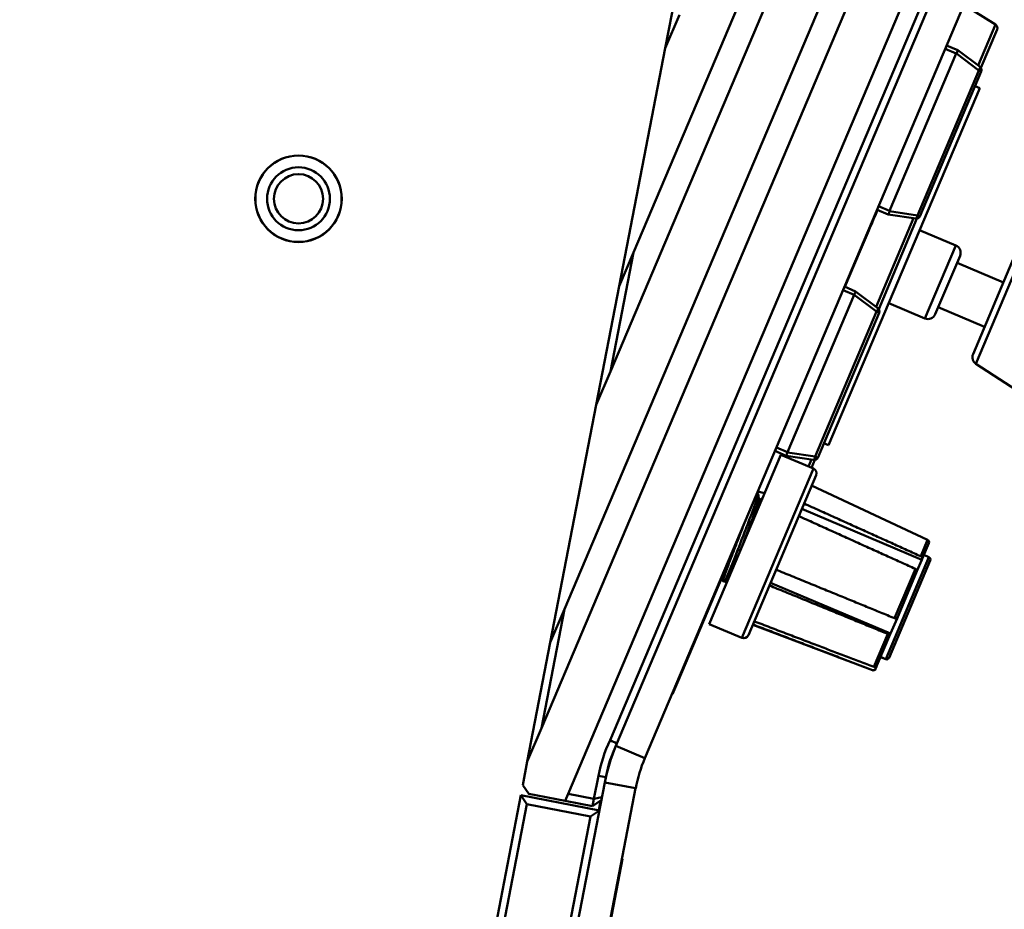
# Model space of a CAD drawing. Header units: inches. Extents: x 0.8 to 72.9, y -5.1 to 48.7.
# Tile 18 of 237: x 16.6 to 20.5, y 18.5 to 22.1. Entities that reach past the tile are written whole.
import ezdxf

# ---------------------------------------------------------------- set-up
doc = ezdxf.new("R2010")
doc.units = ezdxf.units.IN
doc.header["$MEASUREMENT"] = 0
for name, color, linetype, lineweight in [('Dimensions(ROSSANSI)', 7, 'Continuous', 25), ('Visible Edges(ROSSANSI)', 7, 'Continuous', 50), ('Visible Tangent Edges(ROSSANSI)', 7, 'Continuous', 50)]:
    doc.layers.add(name, color=color, linetype=linetype, lineweight=lineweight)
doc.styles.add('DEFAULT-ROSSANSI', font='arial.ttf')
doc.dimstyles.new('DEFAULT-ROSSANSI', dxfattribs={"dimtxt": 1, "dimasz": 0.098425, "dimexe": 0.125, "dimexo": 0.0625, "dimgap": 0.031496, "dimtad": 0, "dimtih": 1, "dimtoh": 1, "dimrnd": 1e-08, "dimzin": 0, "dimdsep": 46, "dimtxsty": 'DEFAULT-ROSSANSI', "dimcen": 0.09, "dimdle": 0.393701, "dimclrd": 7, "dimclre": 7, "dimclrt": 179, "dimadec": 0, "dimazin": 0, "dimtfac": 1, "dimtofl": 0, "dimtmove": 0, "dimatfit": 3, "dimfxl": 1, "dimtolj": 1, "dimtzin": 0, "dimlwd": 25, "dimlwe": 25, "dimarcsym": 0})

# ---------------------------------------------------------------- blocks, each defined once
blk = doc.blocks.new('*D7')
at = {"layer": 'Defpoints', "color": 0}
for p in [(18.0183, 23.6826), (3.2881, 10.3653), (16.4317, 7.8223)]:
    blk.add_point(p, dxfattribs=at)
at = {"layer": 'Dimensions(ROSSANSI)', "color": 7, "lineweight": 25}
for p, q in [((17.9569, 23.6945), (6.1804, 25.9729)), ((6.2845, 25.8526), (4.9257, 18.8296)), ((3.3068, 10.4619), (4.6655, 17.4849)), ((16.3704, 7.8342), (3.1653, 10.3891))]:
    blk.add_line(p, q, dxfattribs=at)
at = {"layer": 'Dimensions(ROSSANSI)', "color": 7}
for points in [[(6.2684, 25.8557), (6.3006, 25.8494), (6.3032, 25.9492)], [(3.2907, 10.4651), (3.3229, 10.4588), (3.2881, 10.3653)]]:
    blk.add_solid(points, dxfattribs=at)
at = {"layer": 'Dimensions(ROSSANSI)', "color": 179, "lineweight": 25, "insert": (0.8389, 18.7981), "char_height": 1, "attachment_point": 1, "style": 'DEFAULT-ROSSANSI'}
blk.add_mtext('\\A1;15.87 [403.2]', dxfattribs=at)
blk = doc.blocks.new('*D9')
at = {"layer": 'Defpoints', "color": 0}
for p in [(20.9572, 23.5647), (16.7247, 7.3336), (21.5914, 5.2728)]:
    blk.add_point(p, dxfattribs=at)
at = {"layer": 'Dimensions(ROSSANSI)', "color": 7, "lineweight": 25}
for p, q in [((21.0148, 23.5403), (28.1781, 20.5071)), ((28.0246, 20.4652), (24.0396, 11.0543)), ((21.6298, 5.3634), (23.4702, 9.7096)), ((16.7823, 7.3092), (21.7065, 5.2241))]:
    blk.add_line(p, q, dxfattribs=at)
at = {"layer": 'Dimensions(ROSSANSI)', "color": 7}
for points in [[(28.0095, 20.4716), (28.0397, 20.4588), (28.063, 20.5558)], [(21.6147, 5.3698), (21.6449, 5.357), (21.5914, 5.2728)]]:
    blk.add_solid(points, dxfattribs=at)
at = {"layer": 'Dimensions(ROSSANSI)', "color": 179, "lineweight": 25, "insert": (19.7982, 11.0228), "char_height": 1, "attachment_point": 1, "style": 'DEFAULT-ROSSANSI'}
blk.add_mtext('\\A1;16.60 [421.6]', dxfattribs=at)
blk = doc.blocks.new('*D12')
at = {"layer": 'Defpoints', "color": 0}
for p in [(20.3257, 29.7563), (14.3874, 23.4825), (20.8786, 23.3789), (14.3874, 8.0496)]:
    blk.add_point(p, dxfattribs=at)
at = {"layer": 'Dimensions(ROSSANSI)', "color": 7, "lineweight": 25}
for p, q in [((14.3874, 23.545), (14.3874, 30.679)), ((20.9029, 23.4365), (23.2112, 28.8877))]:
    blk.add_line(p, q, dxfattribs=at)
for start, end in [(81.16585, 89.74941), (67.30059, 75.85919)]:
    blk.add_arc((14.3874, 8.0496), 22.5044, start, end, dxfattribs=at)
at = {"layer": 'Dimensions(ROSSANSI)', "color": 7}
for points in [[(14.4858, 30.5373), (14.4859, 30.5702), (14.3874, 30.554)], [(23.0782, 28.8259), (23.0654, 28.7957), (23.1625, 28.7726)]]:
    blk.add_solid(points, dxfattribs=at)
at = {"layer": 'Dimensions(ROSSANSI)', "color": 179, "lineweight": 25, "insert": (17.875, 30.6151), "char_height": 1, "attachment_point": 1, "style": 'DEFAULT-ROSSANSI'}
blk.add_mtext('\\A1;23°', dxfattribs=at)
blk = doc.blocks.new('*D13')
at = {"layer": 'Defpoints', "color": 0}
for p in [(14.3874, 23.4825), (16.8244, 7.5198), (15.55, 3.9989), (14.3874, -5.0762)]:
    blk.add_point(p, dxfattribs=at)
at = {"layer": 'Dimensions(ROSSANSI)', "color": 7, "lineweight": 25}
for p, q in [((14.3874, 23.42), (14.3874, 3.9481)), ((16.8126, 7.4584), (16.1016, 3.7838))]:
    blk.add_line(p, q, dxfattribs=at)
for start, end in [(90, 91.37691), (79.66637, 89.38363)]:
    blk.add_arc((14.3874, -5.0762), 9.1493, start, end, dxfattribs=at)
at = {"layer": 'Dimensions(ROSSANSI)', "color": 7}
for points in [[(14.4857, 4.0561), (14.4859, 4.0889), (14.3874, 4.0731)], [(16.0316, 3.9408), (16.0256, 3.9085), (16.1253, 3.9065)]]:
    blk.add_solid(points, dxfattribs=at)
at = {"layer": 'Dimensions(ROSSANSI)', "color": 179, "lineweight": 25, "insert": (12.2684, 4.498), "char_height": 1, "attachment_point": 1, "style": 'DEFAULT-ROSSANSI'}
blk.add_mtext('\\A1;11°', dxfattribs=at)

msp = doc.modelspace()

# ---------------------------------------------------------------- linework, layer by layer
at = {"layer": 'Visible Edges(ROSSANSI)'}
for p, q in [((19.169, 21.9705), (19.5491, 23.9351)), ((19.0426, 21.1589), (20.1189, 23.7006)), ((20.2109, 23.6616), (18.9512, 20.6867)), ((18.7685, 19.7422), (20.3951, 23.5836)), ((20.4872, 23.5446), (18.6771, 19.27)), ((18.7835, 19.0084), (20.6714, 23.4666)), ((18.9496, 19.2211), (20.7358, 23.4393)), ((20.7634, 23.4276), (18.9729, 19.1991)), ((20.8786, 23.3789), (19.088, 19.1504)), ((20.4815, 22.0648), (20.3553, 22.1431)), ((19.2253, 22.1033), (19.169, 21.9705)), ((20.4231, 21.893), (20.4876, 22.0454)), ((19.169, 21.9705), (18.9863, 21.026)), ((20.3255, 21.9496), (20.0607, 21.3244)), ((20.3313, 21.9634), (20.2871, 21.9821)), ((20.3313, 21.9634), (20.3313, 21.9634)), ((20.4199, 21.8964), (20.3313, 21.9634)), ((20.1807, 21.3025), (20.4246, 21.8786)), ((20.4188, 21.8122), (19.8183, 20.3941)), ((20.4188, 21.8122), (20.3999, 21.8202)), ((20.0548, 21.3105), (20.0106, 21.3293)), ((20.0172, 20.9344), (20.1693, 21.2936)), ((20.0549, 21.3105), (20.0548, 21.3105)), ((20.0549, 21.3105), (20.1646, 21.2936)), ((20.3238, 21.1872), (20.1799, 21.2482)), ((19.9425, 21.1632), (19.9737, 21.2369)), ((19.9718, 21.2376), (19.9737, 21.2369)), ((19.0426, 21.1589), (18.9512, 20.6867)), ((18.9863, 21.026), (19.0426, 21.1589)), ((19.9425, 21.1632), (19.883, 21.0228)), ((20.2419, 20.9138), (20.3404, 21.1463)), ((20.5587, 21.149), (20.3919, 20.7551)), ((20.5128, 21.0404), (20.3286, 21.1184)), ((18.895, 20.5538), (18.9863, 21.026)), ((19.9254, 21.0048), (19.8812, 21.0235)), ((19.9195, 20.991), (19.6548, 20.3658)), ((19.9254, 21.0048), (19.9254, 21.0048)), ((20.0139, 20.9378), (19.9254, 21.0048)), ((20.201, 20.8972), (20.0571, 20.9581)), ((20.4379, 20.8636), (20.2537, 20.9416)), ((19.7748, 20.3439), (20.0187, 20.92)), ((20.4036, 20.7167), (20.6193, 20.5757)), ((18.9512, 20.6867), (18.895, 20.5538)), ((18.895, 20.5538), (18.7122, 19.6094)), ((19.8183, 20.3941), (19.7994, 20.4021)), ((19.6286, 20.3553), (19.344, 19.6831)), ((19.6489, 20.3519), (19.6047, 20.3707)), ((19.6286, 20.3553), (19.7575, 20.3007)), ((19.649, 20.3519), (19.6489, 20.3519)), ((19.649, 20.3519), (19.7587, 20.335)), ((19.7502, 20.3038), (19.7634, 20.335)), ((19.7682, 20.2745), (19.4991, 19.6391)), ((20.2115, 20.0178), (19.7506, 20.233)), ((19.5384, 20.1992), (19.5331, 20.2015)), ((19.5384, 20.2089), (19.5349, 20.2007)), ((19.5639, 20.2025), (19.5364, 20.2094)), ((19.5455, 20.1766), (19.5412, 20.1785)), ((19.5453, 20.1767), (19.5547, 20.1838)), ((19.5555, 20.1825), (19.555, 20.1838)), ((20.1885, 19.9388), (19.7115, 20.1408)), ((20.2165, 20.0048), (20.1902, 19.9426)), ((20.2167, 19.9488), (20.1964, 19.9574)), ((19.438, 19.9275), (19.4054, 19.8505)), ((20.222, 19.9357), (20.0582, 19.5489)), ((20.1885, 19.9388), (20.169, 19.8926)), ((20.1902, 19.9426), (20.1885, 19.9388)), ((20.169, 19.8926), (20.0899, 19.7057)), ((19.396, 19.8726), (19.2214, 19.4604)), ((19.3958, 19.8741), (19.3947, 19.8746)), ((19.4054, 19.8505), (19.3985, 19.8534)), ((19.4168, 19.8551), (19.4054, 19.8505)), ((20.0641, 19.6449), (19.5871, 19.8469)), ((18.7685, 19.7422), (18.6771, 19.27)), ((18.7122, 19.6094), (18.7685, 19.7422)), ((19.344, 19.683), (19.3439, 19.683)), ((19.3439, 19.683), (19.4729, 19.6284)), ((19.344, 19.6831), (19.344, 19.683)), ((19.344, 19.6831), (19.4729, 19.6285)), ((19.344, 19.683), (19.4729, 19.6284)), ((19.992, 19.4993), (19.5166, 19.6805)), ((19.992, 19.4993), (19.5166, 19.6805)), ((19.992, 19.4993), (19.5167, 19.6805)), ((20.0899, 19.7057), (20.0641, 19.6449)), ((20.0633, 19.643), (20.0103, 19.5179)), ((20.0641, 19.6449), (20.0633, 19.643)), ((18.6209, 19.1372), (18.7122, 19.6094)), ((19.4991, 19.6391), (19.4991, 19.639)), ((19.4991, 19.6391), (19.4991, 19.6391)), ((20.0451, 19.5436), (20.0248, 19.5522)), ((20.0451, 19.5436), (20.0248, 19.5522)), ((20.0451, 19.5436), (20.0248, 19.5521)), ((20.0582, 19.5489), (20.0582, 19.5489)), ((20.0582, 19.5489), (20.0582, 19.5489)), ((20.0073, 19.5109), (20.004, 19.5123)), ((20.0048, 19.5048), (20.0047, 19.5047)), ((20.0047, 19.5047), (20.0047, 19.5047)), ((20.0049, 19.5052), (20.0048, 19.5048)), ((20.0073, 19.5109), (20.0049, 19.5052)), ((20.0103, 19.5179), (20.0073, 19.5109)), ((19.198, 19.4051), (19.2175, 19.4511)), ((19.2157, 19.4519), (19.2175, 19.4511)), ((19.2214, 19.4604), (19.2175, 19.4511)), ((19.1962, 19.4059), (19.198, 19.4051)), ((18.6771, 19.27), (18.6209, 19.1372)), ((18.6209, 19.1372), (18.6027, 19.0434)), ((16.7017, 7.5436), (18.9287, 19.0541)), ((18.8855, 18.9887), (18.9032, 19.0803)), ((18.9327, 19.0746), (18.9287, 19.0541)), ((16.8244, 7.5198), (19.0514, 19.0304)), ((18.6027, 19.0434), (18.6265, 19.0082)), ((18.5949, 19.0028), (16.7596, 9.5167)), ((18.9071, 18.9424), (18.5949, 19.0028)), ((18.5949, 19.0028), (18.6186, 18.9676)), ((18.7716, 18.9802), (18.6265, 19.0082)), ((18.7716, 18.9802), (18.7835, 19.0084)), ((18.8798, 18.9592), (18.7716, 18.9802)), ((18.7835, 19.0084), (18.8855, 18.9887)), ((18.8798, 18.9592), (18.8855, 18.9887)), ((18.8798, 18.9592), (18.9149, 18.983)), ((18.9173, 18.9952), (18.8855, 18.9887)), ((18.9123, 18.9812), (18.9048, 18.9428)), ((16.7947, 9.5405), (18.6186, 18.9676)), ((18.6186, 18.9676), (18.8719, 18.9186)), ((18.9071, 18.9424), (18.8719, 18.9186)), ((18.8719, 18.9186), (17.048, 9.4915)), ((18.9992, 18.7498), (18.9444, 18.4665)), ((18.9972, 18.7502), (18.9992, 18.7498))]:
    msp.add_line(p, q, dxfattribs=at)
for radius in [0.172, 0.1715, 0.125, 0.0979]:
    msp.add_circle((17.7116, 21.3726), radius, dxfattribs=at)
for centre, radius, start, end in [((20.4733, 22.0515), 0.0156, 337.05, 58.1693), ((20.4108, 21.8845), 0.015, 337.05, 52.9005), ((20.1669, 21.3084), 0.015, 261.1995, 337.05), ((20.3116, 21.1585), 0.0312, 337.05, 67.05), ((20.0049, 20.9259), 0.015, 337.05, 52.9005), ((20.2132, 20.926), 0.0312, 247.05, 337.05), ((20.4207, 20.7429), 0.0312, 157.05, 236.8278), ((19.7609, 20.3498), 0.015, 261.1995, 337.05), ((19.7497, 20.2823), 0.02, 337.05, 67.05), ((20.2073, 20.0087), 0.01, 337.05, 64.9674), ((20.2128, 19.9396), 0.01, 337.05, 67.05), ((19.4807, 19.6469), 0.02, 247.05, 337.05), ((19.4807, 19.6469), 0.02, 247.05, 337.05), ((19.4807, 19.6468), 0.02, 247.05, 337.05), ((20.049, 19.5528), 0.01, 247.05, 337.05), ((20.049, 19.5528), 0.01, 247.05, 337.05), ((20.049, 19.5528), 0.01, 247.05, 337.05), ((19.9955, 19.5087), 0.01, 249.1326, 337.05), ((19.9955, 19.5086), 0.01, 249.1326, 337.05), ((19.9955, 19.5086), 0.01, 249.1326, 337.05), ((19.476, 18.9695), 0.5834, 154.4567, 169.05), ((19.6405, 18.9164), 0.725, 157.05, 169.05), ((19.476, 18.9695), 0.5534, 154.3873, 169.05), ((19.6405, 18.9164), 0.6, 157.05, 169.05)]:
    msp.add_arc(centre, radius, start, end, dxfattribs=at)
for centre, start_param, end_param in [((20.3724, 21.9297), 6.243987, 6.283185), ((20.1077, 21.3045), 0, 0.039198), ((19.9665, 20.9711), 6.243987, 6.283185), ((19.7017, 20.3459), 0, 0.039198)]:
    msp.add_ellipse(centre, major_axis=(-0.047, 0.0199), ratio=0.294118, start_param=start_param, end_param=end_param, dxfattribs=at)
for points, knots in [([(20.3257, 21.9501), (20.3268, 21.952), (20.3279, 21.9541), (20.329, 21.9563), (20.3293, 21.9569), (20.3298, 21.9579), (20.33, 21.9584), (20.3304, 21.9594), (20.3307, 21.96), (20.3312, 21.9614), (20.3314, 21.9622), (20.3315, 21.963), (20.3314, 21.9633), (20.3313, 21.9634)], [-0.47517162, -0.47517162, -0.47517162, -0.47517162, -0.4593497, -0.4593497, -0.45391807, -0.45391807, -0.44954667, -0.44954667, -0.44251629, -0.44251629, -0.43082103, -0.43082103, -0.42105754, -0.42105754, -0.42105754, -0.42105754]), ([(20.0125, 21.3285), (20.011, 21.325), (19.9981, 21.2945), (19.9852, 21.2639), (19.9737, 21.2369)], [-1.0372773, -1.0372773, -1.0372773, -1.0372773, -1.0071683, -0.7708466, -0.7708466, -0.7708466, -0.7708466]), ([(20.0549, 21.3105), (20.055, 21.3105), (20.0552, 21.3107), (20.0558, 21.3113), (20.0562, 21.312), (20.0568, 21.3133), (20.0571, 21.314), (20.0576, 21.315), (20.0578, 21.3155), (20.0581, 21.3165), (20.0584, 21.3171), (20.0592, 21.3195), (20.0599, 21.3217), (20.0605, 21.3238)], [-0.08937412, -0.08937412, -0.08937412, -0.08937412, -0.07961062, -0.07961062, -0.06791536, -0.06791536, -0.06088498, -0.06088498, -0.05651358, -0.05651358, -0.05108195, -0.05108195, -0.03526003, -0.03526003, -0.03526003, -0.03526003]), ([(19.9198, 20.9915), (19.9209, 20.9934), (19.922, 20.9955), (19.9231, 20.9977), (19.9234, 20.9983), (19.9239, 20.9993), (19.9241, 20.9998), (19.9245, 21.0008), (19.9248, 21.0014), (19.9253, 21.0028), (19.9255, 21.0036), (19.9256, 21.0044), (19.9255, 21.0047), (19.9254, 21.0048)], [-0.47517162, -0.47517162, -0.47517162, -0.47517162, -0.4593497, -0.4593497, -0.45391807, -0.45391807, -0.44954667, -0.44954667, -0.44251629, -0.44251629, -0.43082103, -0.43082103, -0.42105754, -0.42105754, -0.42105754, -0.42105754]), ([(19.649, 20.3519), (19.6491, 20.3519), (19.6493, 20.3521), (19.6499, 20.3527), (19.6503, 20.3534), (19.6509, 20.3547), (19.6512, 20.3554), (19.6517, 20.3564), (19.6519, 20.3569), (19.6522, 20.3579), (19.6525, 20.3585), (19.6533, 20.3609), (19.654, 20.3631), (19.6546, 20.3652)], [-0.08937412, -0.08937412, -0.08937412, -0.08937412, -0.07961062, -0.07961062, -0.06791536, -0.06791536, -0.06088498, -0.06088498, -0.05651358, -0.05651358, -0.05108195, -0.05108195, -0.03526003, -0.03526003, -0.03526003, -0.03526003]), ([(19.5384, 20.1992), (19.539, 20.199), (19.5385, 20.1963), (19.5361, 20.1879), (19.5347, 20.1836), (19.5293, 20.1678), (19.5241, 20.1535), (19.5112, 20.119), (19.5036, 20.0989), (19.4912, 20.0663), (19.4868, 20.0551), (19.4747, 20.0236), (19.4669, 20.0032), (19.4556, 19.9736), (19.4519, 19.9639), (19.4447, 19.9451), (19.4413, 19.9361), (19.438, 19.9275)], [-1.023661, -1.023661, -1.023661, -1.023661, -0.88461, -0.88461, -0.793888, -0.793888, -0.611291, -0.611291, -0.425845, -0.425845, -0.332029, -0.332029, -0.166821, -0.166821, -0.083822, -0.083822, 0, 0, 0, 0]), ([(19.4659, 19.971), (19.4691, 19.9794), (19.4724, 19.988), (19.4791, 20.0058), (19.4826, 20.0151), (19.4899, 20.0343), (19.4937, 20.0443), (19.5025, 20.0674), (19.5102, 20.0879), (19.5213, 20.1177), (19.5241, 20.1253), (19.5294, 20.1397), (19.5317, 20.1464), (19.5358, 20.1582), (19.5374, 20.1632), (19.54, 20.1715), (19.5414, 20.1765), (19.5412, 20.1781)], [0.4283108, 0.4283108, 0.4283108, 0.4283108, 0.4987262, 0.4987262, 0.5729623, 0.5729623, 0.6531654, 0.6531654, 0.7642438, 0.7642438, 0.805911, 0.805911, 0.8504768, 0.8504768, 0.8959492, 0.8959492, 0.9454252, 0.9454252, 0.9454252, 0.9454252]), ([(19.5161, 20.0896), (19.5164, 20.0903), (19.5166, 20.091), (19.52, 20.0998), (19.5228, 20.1076), (19.5301, 20.1274), (19.5342, 20.1386), (19.5391, 20.1526), (19.5405, 20.1569), (19.5424, 20.1628), (19.5431, 20.1648), (19.5447, 20.1702), (19.5454, 20.1728), (19.5458, 20.1758), (19.5458, 20.1765), (19.5455, 20.1766)], [-2.1198934, -2.1198934, -2.1198934, -2.1198934, -2.1148703, -2.1148703, -2.0557572, -2.0557572, -1.9526165, -1.9526165, -1.8979803, -1.8979803, -1.864339, -1.864339, -1.7987435, -1.7987435, -1.746602, -1.746602, -1.746602, -1.746602]), ([(19.4573, 20.0161), (19.4591, 20.0207), (19.4609, 20.0253), (19.4642, 20.0339), (19.4657, 20.0379), (19.472, 20.0542), (19.4766, 20.0664), (19.4818, 20.0801), (19.4825, 20.0818), (19.4831, 20.0835)], [-1.5246582, -1.5246582, -1.5246582, -1.5246582, -1.486871, -1.486871, -1.4544977, -1.4544977, -1.3533595, -1.3533595, -1.3385671, -1.3385671, -1.3385671, -1.3385671]), ([(19.3985, 19.8534), (19.3982, 19.8535), (19.3982, 19.8543), (19.3987, 19.8566), (19.3989, 19.8578), (19.4001, 19.8621), (19.4013, 19.8661), (19.4038, 19.8735), (19.4047, 19.8762), (19.4078, 19.885), (19.4102, 19.8918), (19.4158, 19.9069), (19.4189, 19.9153), (19.4272, 19.9375), (19.4327, 19.9521), (19.4416, 19.9754), (19.4447, 19.9833), (19.4509, 19.9996), (19.4541, 20.0078), (19.4573, 20.0161)], [-0.7103691, -0.7103691, -0.7103691, -0.7103691, -0.6385679, -0.6385679, -0.5924565, -0.5924565, -0.5002926, -0.5002926, -0.4541182, -0.4541182, -0.3622648, -0.3622648, -0.2706429, -0.2706429, -0.135834, -0.135834, -0.0679891, -0.0679891, -0.0000681, -0.0000681, -0.0000681, -0.0000681]), ([(19.438, 19.9275), (19.4362, 19.9216), (19.4345, 19.9161), (19.4314, 19.9054), (19.4299, 19.9004), (19.4261, 19.8867), (19.4243, 19.8792), (19.4228, 19.8714), (19.4225, 19.8696), (19.4223, 19.868)], [-0.4657284, -0.4657284, -0.4657284, -0.4657284, -0.4066134, -0.4066134, -0.345352, -0.345352, -0.2284864, -0.2284864, -0.1904484, -0.1904484, -0.1904484, -0.1904484]), ([(20.1839, 19.9525), (20.1849, 19.952), (20.186, 19.9513), (20.1878, 19.9499), (20.1887, 19.9489), (20.1899, 19.9472), (20.1903, 19.9461), (20.1906, 19.9444), (20.1905, 19.9434), (20.1902, 19.9426)], [0.00090854, 0.00090854, 0.00090854, 0.00090854, 0.0093788, 0.0093788, 0.01879725, 0.01879725, 0.02826573, 0.02826573, 0.037779, 0.037779, 0.037779, 0.037779]), ([(19.3957, 19.8745), (19.3957, 19.875), (19.3958, 19.876), (19.3962, 19.8778), (19.3963, 19.8782), (19.3964, 19.8786)], [-0.6112252, -0.6112252, -0.6112252, -0.6112252, -0.55530764, -0.55530764, -0.54126397, -0.54126397, -0.54126397, -0.54126397]), ([(20.169, 19.8926), (20.1693, 19.8934), (20.1694, 19.8944), (20.1691, 19.8961), (20.1687, 19.8972), (20.1675, 19.8989), (20.1666, 19.8999), (20.1648, 19.9013), (20.1637, 19.902), (20.1627, 19.9025)], [-0.037779, -0.037779, -0.037779, -0.037779, -0.02826573, -0.02826573, -0.01879725, -0.01879725, -0.0093788, -0.0093788, -0.00090854, -0.00090854, -0.00090854, -0.00090854]), ([(20.0797, 19.7065), (20.0808, 19.7061), (20.082, 19.7056), (20.0841, 19.7051), (20.0853, 19.7048), (20.0872, 19.7047), (20.0881, 19.7047), (20.0892, 19.705), (20.0897, 19.7054), (20.0899, 19.7057)], [0.00090854, 0.00090854, 0.00090854, 0.00090854, 0.0093788, 0.0093788, 0.01879725, 0.01879725, 0.02826573, 0.02826573, 0.037779, 0.037779, 0.037779, 0.037779]), ([(20.0633, 19.643), (20.0631, 19.6427), (20.0627, 19.6423), (20.0615, 19.642), (20.0606, 19.642), (20.0588, 19.6421), (20.0575, 19.6424), (20.0554, 19.6429), (20.0542, 19.6433), (20.0532, 19.6438)], [-0.037779, -0.037779, -0.037779, -0.037779, -0.02826573, -0.02826573, -0.01879725, -0.01879725, -0.0093788, -0.0093788, -0.00090854, -0.00090854, -0.00090854, -0.00090854]), ([(20.0049, 19.5052), (20.0045, 19.5041), (20.0036, 19.5029), (20.0019, 19.5012), (20.0007, 19.5004), (19.9984, 19.4995), (19.9969, 19.4992), (19.9946, 19.4992), (19.9933, 19.4995), (19.9922, 19.4999)], [-0.037779, -0.037779, -0.037779, -0.037779, -0.02826573, -0.02826573, -0.01879725, -0.01879725, -0.0093788, -0.0093788, -0.00090854, -0.00090854, -0.00090854, -0.00090854]), ([(19.9976, 19.5126), (19.9987, 19.5122), (20, 19.5119), (20.0023, 19.5119), (20.0038, 19.5122), (20.006, 19.5131), (20.0073, 19.5139), (20.009, 19.5156), (20.0099, 19.5168), (20.0103, 19.5179)], [0.00090854, 0.00090854, 0.00090854, 0.00090854, 0.0093788, 0.0093788, 0.01879725, 0.01879725, 0.02826573, 0.02826573, 0.037779, 0.037779, 0.037779, 0.037779])]:
    msp.add_open_spline(points, degree=3, knots=knots, dxfattribs=at)
for points in [[(19.5386, 20.1988), (19.5395, 20.1919), (19.5403, 20.185), (19.5412, 20.1781)], [(19.5535, 20.1779), (19.5549, 20.1823), (19.5553, 20.1843), (19.5547, 20.1838)], [(19.3983, 19.8538), (19.3975, 19.8607), (19.3966, 19.8676), (19.3958, 19.8745)], [(18.9496, 19.2211), (18.9587, 19.217), (18.9679, 19.2129), (18.977, 19.2088)]]:
    msp.add_open_spline(points, degree=3, dxfattribs=at)
for points, weights in [([(19.7205, 20.1619), (19.9597, 20.0538), (20.1839, 19.9525)], [1, 1.00052363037, 1.00002012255]), ([(20.1627, 19.9025), (19.9385, 20.0038), (19.6993, 20.112)], [1.00002012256, 1.00052363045, 1]), ([(19.6092, 19.8992), (19.8521, 19.7997), (20.0797, 19.7065)], [1, 1.00052363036, 1.00002012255]), ([(20.0532, 19.6438), (19.8255, 19.737), (19.5827, 19.8364)], [1.00002012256, 1.00052363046, 1]), ([(19.9922, 19.4999), (19.7623, 19.5876), (19.517, 19.6813)], [1.00002012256, 1.00052363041, 1]), ([(19.5224, 19.694), (19.7677, 19.6004), (19.9976, 19.5126)], [1, 1.00052363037, 1.00002012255])]:
    msp.add_rational_spline(points, weights, degree=2, dxfattribs=at)
at = {"layer": 'Visible Tangent Edges(ROSSANSI)'}
for p, q in [((20.4815, 22.0648), (20.4126, 21.902)), ((20.3255, 21.9496), (20.2812, 21.9683)), ((20.3257, 21.9501), (20.4147, 21.8828)), ((20.4147, 21.8828), (20.1708, 21.3067)), ((20.4147, 21.8828), (20.4246, 21.8786)), ((20.0607, 21.3244), (20.0165, 21.3431)), ((20.1708, 21.3067), (20.0605, 21.3238)), ((20.1555, 21.295), (20.0066, 20.9434)), ((20.1807, 21.3025), (20.1708, 21.3067)), ((20.3238, 21.1872), (20.201, 20.8972)), ((20.5944, 21.1673), (20.4036, 20.7167)), ((19.9406, 21.164), (19.9425, 21.1632)), ((19.9195, 20.991), (19.8753, 21.0097)), ((19.9198, 20.9915), (20.0088, 20.9242)), ((20.0088, 20.9242), (19.7648, 20.3481)), ((20.0088, 20.9242), (20.0187, 20.92)), ((19.6548, 20.3658), (19.6106, 20.3845)), ((19.7648, 20.3481), (19.6546, 20.3652)), ((19.7748, 20.3439), (19.7648, 20.3481)), ((19.7496, 20.3364), (19.738, 20.309)), ((19.4729, 19.6285), (19.7575, 20.3007)), ((19.4573, 20.0161), (19.4551, 20.0174)), ((20.1839, 19.9525), (20.2115, 20.0178)), ((20.0451, 19.5436), (20.2167, 19.9488)), ((20.0797, 19.7065), (20.1627, 19.9025)), ((19.9976, 19.5126), (20.0532, 19.6438)), ((19.4729, 19.6284), (19.4729, 19.6285)), ((19.4729, 19.6284), (19.4729, 19.6284)), ((20.0451, 19.5436), (20.0451, 19.5436)), ((20.0451, 19.5436), (20.0451, 19.5436)), ((19.992, 19.4993), (19.9922, 19.4999)), ((19.992, 19.4993), (19.992, 19.4993)), ((19.992, 19.4993), (19.992, 19.4993)), ((19.2196, 19.4611), (19.2214, 19.4604)), ((18.9729, 19.1991), (19.088, 19.1504)), ((18.9032, 19.0803), (18.9327, 19.0746)), ((19.0514, 19.0304), (18.9287, 19.0541))]:
    msp.add_line(p, q, dxfattribs=at)
for centre, major_axis, start_param, end_param in [((20.4108, 21.8845), (0.009, 0.012), 4.78142, 6.283185), ((20.1669, 21.3084), (-0.0023, -0.0148), 0, 1.501765), ((20.0049, 20.9259), (0.009, 0.012), 4.78142, 6.283185), ((19.7609, 20.3498), (-0.0023, -0.0148), 0, 1.501765)]:
    msp.add_ellipse(centre, major_axis=major_axis, ratio=0.274259, start_param=start_param, end_param=end_param, dxfattribs=at)

# ---------------------------------------------------------------- dimensions: what is measured, and where the dimension line sits
at = {"layer": 'Dimensions(ROSSANSI)', "color": 7, "lineweight": 25}
for base, center, p1, picture, middle in [((20.3257, 29.7563), (14.3874, 8.0496), (20.8786, 23.3789), '*D12', (18.8644, 30.1041)), ((15.55, 3.9989), (14.3874, -5.0762), (16.8244, 7.5198), '*D13', (13.2022, 3.996))]:
    dim = msp.add_angular_dim_3p(base=base, center=center, p1=p1, p2=(14.3874, 23.4825), dimstyle='DEFAULT-ROSSANSI', override={"dimadec": 0, "dimtp": 0, "dimtm": 0, "dimtdec": 0}, dxfattribs=at)
    dim.commit()
    dim.dimension.update_dxf_attribs({"geometry": picture, "text_midpoint": middle, "dimtype": 165})
for base, p1, p2, angle, picture, middle in [((3.2881, 10.3653), (18.0183, 23.6826), (16.4317, 7.8223), 79.05, '*D7', (4.7956, 18.1573)), ((21.5914, 5.2728), (20.9572, 23.5647), (16.7247, 7.3336), 67.05, '*D9', (23.7549, 10.3819))]:
    dim = msp.add_linear_dim(base=base, p1=p1, p2=p2, angle=angle, dimstyle='DEFAULT-ROSSANSI', override={"dimdec": 2, "dimtp": 0, "dimtm": 0, "dimtdec": 2, "dimatfit": 1}, dxfattribs=at)
    dim.commit()
    dim.dimension.update_dxf_attribs({"geometry": picture, "text_midpoint": middle, "dimtype": 160})

doc.saveas('drawing.dxf')
